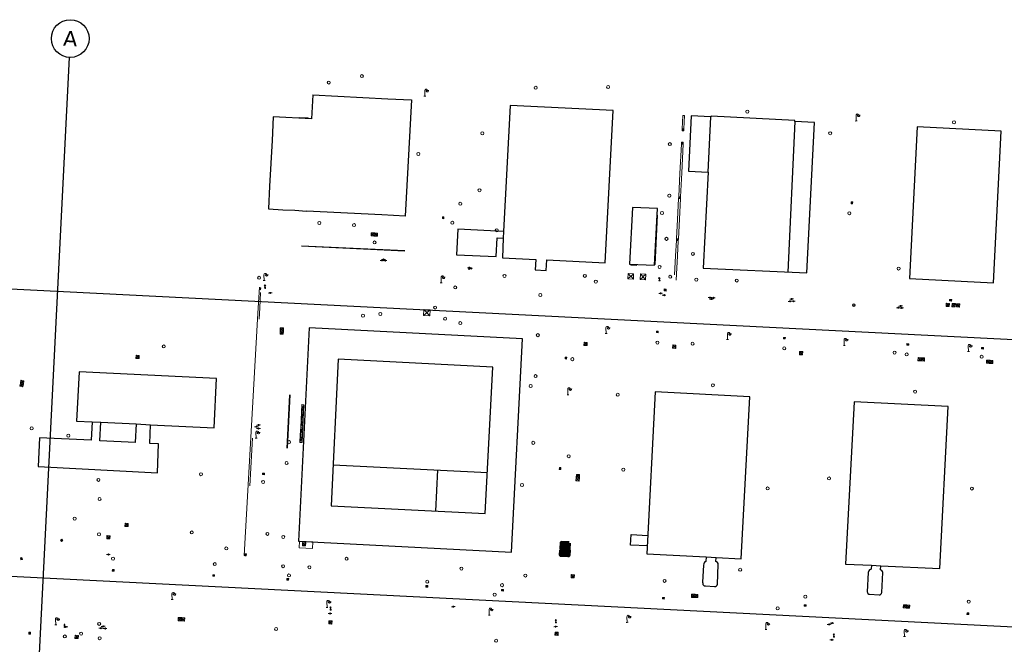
# Model space of a CAD drawing. Header units: millimetres. Extents: x 32690613 to 32694766, y 5342952 to 5344788.
# Tile 11 of 27: x 32692431 to 32692691, y 5344385 to 5344550. Entities that reach past the tile are written whole.
import ezdxf

# ---------------------------------------------------------------- set-up
doc = ezdxf.new("R2010")
doc.units = ezdxf.units.MM
doc.layers.get('Defpoints').update_dxf_attribs({"color": 11})
for name, color, linetype, lineweight in [('Ein-Beleuchtung_Mast', 252, 'Continuous', 18), ('Ent-Entwässerungskasten', 140, 'Continuous', 5), ('Ent-Kastenrinne', 140, 'Continuous', 5), ('Ent-Muldenrinne', 140, 'Continuous', 9), ('Ent-Straßeneinlauf', 150, 'Continuous', 5), ('Ver-Deckel_BW', 181, 'Continuous', 9), ('Ver-Deckel_BW_FK', 152, 'Continuous', 9), ('Ver-Deckel_ELT', 20, 'Continuous', 5), ('Ver-Deckel_FK', 112, 'Continuous', 9), ('Ver-Deckel_Schmutz', 30, 'Continuous', 9), ('Ver-Deckel_Sicker', 150, 'Continuous', 9), ('Ver-Deckel_Unbekannt', 80, 'Continuous', 9), ('Ver-Gas_Station', 50, 'Continuous', 9), ('Ver-Hydrant_Oberflur', 170, 'Continuous', 13), ('Ver-Hydrant_Unterflur', 140, 'Continuous', 13), ('Ver-Schacht_Unbekannt', 12, 'Continuous', 80)]:
    doc.layers.add(name, color=color, linetype=linetype, lineweight=lineweight)
doc.styles.add('Verdana', font='verdana.ttf')

# ---------------------------------------------------------------- blocks, each defined once
blk = doc.blocks.new('Schachtdeckel_ELT')
at = {"layer": 'Ver-Deckel_ELT'}
for p, q in [((-2.24, 0.61), (-2.16, 1.45)), ((-2.24, 0.61), (-1.32, 1.38)), ((-1.39, 0.53), (-2.24, 0.61)), ((-2.16, 1.45), (-1.32, 1.38)), ((-2.16, 1.45), (-1.39, 0.53)), ((-1.32, 1.38), (-1.39, 0.53))]:
    blk.add_line(p, q, dxfattribs=at)
blk = doc.blocks.new('Oberflurhydrant')
at = {"layer": 'Ver-Hydrant_Oberflur'}
for p, q in [((0, 0.8), (-0.2, 0.48)), ((0, 0.48), (-0.2, 0.48)), ((0, 0.8), (0.2, 0.48)), ((0, 0.15), (0, 0.48)), ((0, 0.48), (0.2, 0.48))]:
    blk.add_line(p, q, dxfattribs=at)
blk.add_circle((0, 0), 0.15, dxfattribs=at)
blk = doc.blocks.new('Wasserschieber')
at = {"layer": 'Ver-Hydrant_Unterflur'}
for p, q in [((-0.15, 0), (-0.5, 0)), ((0.15, 0), (0.5, 0))]:
    blk.add_line(p, q, dxfattribs=at).dxf.unprotected_set("ltscale", 0)
blk.add_circle((0, 0), 0.15, dxfattribs=at).dxf.unprotected_set("ltscale", 0)
blk = doc.blocks.new('Unterflurhydrant')
at = {"layer": 'Ver-Hydrant_Unterflur', "color": 140, "lineweight": 13, "true_color": 0x00bfff}
for q in [(-0.35, 0), (0.35, 0)]:
    blk.add_line((0, 0), q, dxfattribs=at)
blk.add_circle((0, 0), 0.349, dxfattribs=at)
blk = doc.blocks.new('Gully Mitte')
at = {"layer": 'Ent-Straßeneinlauf', "lineweight": 5}
for p, q in [((-0.25, 0.2), (-0.25, -0.2)), ((0.25, 0.2), (-0.25, 0.2)), ((-0.12, 0.2), (-0.12, -0.2)), ((0, 0.2), (0, -0.2)), ((0.12, -0.2), (0.12, 0.2)), ((0.25, -0.2), (0.25, 0.2)), ((-0.25, -0.2), (0.25, -0.2))]:
    blk.add_line(p, q, dxfattribs=at)
blk = doc.blocks.new('Gully Rand')
at = {"layer": 'Ent-Straßeneinlauf'}
blk.add_blockref('Gully Mitte', (0, -0.2), dxfattribs=at)
blk = doc.blocks.new('A$C78070446')
for p, q in [((4469733.77, 5343068.96), (4469667.48, 5342330.09)), ((4469505.56, 5343027.12), (4470255.14, 5342959.86)), ((4469498.77, 5342951.42), (4470248.35, 5342884.17))]:
    blk.add_line(p, q)
blk.add_circle((4469734.22, 5343073.94), 5)
at = {"insert": (4469734.22, 5343073.94), "char_height": 4, "attachment_point": 5, "rotation": 354.86, "line_spacing_factor": 0.252012, "style": 'Verdana'}
blk.add_mtext('A', dxfattribs=at)
blk = doc.blocks.new('Lampe')
at = {"layer": 'Ein-Beleuchtung_Mast', "lineweight": 5}
for p, q in [((0, 0), (-0.25, 0)), ((0, 1.5), (0, 0)), ((0, 0), (0.25, 0)), ((0.7, 1.5), (0.3, 1.5)), ((0.7, 1.5), (1.1, 1.5))]:
    blk.add_line(p, q, dxfattribs=at)
at = {"layer": 'Ein-Beleuchtung_Mast', "lineweight": 5, "flags": 128}
for points in [[(0.7, 1.5, 0.414214), (0.35, 1.85, 0.414214), (0, 1.5)], [(0.35, 1.5, 0.414214), (0.7, 1.15, 0.414214), (1.05, 1.5)]]:
    blk.add_lwpolyline(points, format="xyb", dxfattribs=at)

msp = doc.modelspace()

# ---------------------------------------------------------------- linework, layer by layer
at = {"layer": 'Defpoints', "transparency": 33554687}
for p, q in [((32692508.25, 5344530.09), (32692528.14, 5344529.1)), ((32692612.98, 5344509.63), (32692613.73, 5344524.29)), ((32692635.96, 5344523.05), (32692634.08, 5344483.17)), ((32692503.5, 5344499.54), (32692506.62, 5344499.33)), ((32692526.53, 5344498.35), (32692506.62, 5344499.33)), ((32692592.91, 5344500.31), (32692592.14, 5344485.29)), ((32692599.54, 5344499.97), (32692592.91, 5344500.31)), ((32692598.77, 5344484.95), (32692599.54, 5344499.97)), ((32692526.53, 5344498.35), (32692526.52, 5344498.31)), ((32692558.81, 5344493.88), (32692558.7, 5344492.11)), ((32692592.14, 5344485.29), (32692598.77, 5344484.95)), ((32692449.85, 5344443.5), (32692452.15, 5344443.39)), ((32692461.49, 5344442.9), (32692465.3, 5344442.71)), ((32692513.63, 5344432.07), (32692554.5, 5344430.06)), ((32692541.29, 5344430.71), (32692540.75, 5344419.82)), ((32692612.42, 5344407.66), (32692615.07, 5344407.53)), ((32692656.22, 5344405.45), (32692658.68, 5344405.33))]:
    msp.add_line(p, q, dxfattribs=at).dxf.unprotected_set("ltscale", 0)
for points in [[(32692508.25, 5344530.09), (32692507.91, 5344523.76), (32692507.91, 5344523.76), (32692497.78, 5344524.3), (32692497.46, 5344518.01), (32692496.83, 5344505.94), (32692496.52, 5344499.89), (32692500.31, 5344499.69), (32692503.5, 5344499.54)], [(32692528.14, 5344529.1), (32692534.42, 5344528.77), (32692532.77, 5344497.99), (32692526.52, 5344498.31)], [(32692553.94, 5344419.17), (32692555.94, 5344457.98), (32692515, 5344460.08), (32692513.09, 5344421.19), (32692553.94, 5344419.17)], [(32692596.88, 5344410.57), (32692592.38, 5344410.79), (32692592.56, 5344413.6)], [(32692592.56, 5344413.6), (32692597.02, 5344413.37)]]:
    msp.add_lwpolyline(points, dxfattribs=at).dxf.unprotected_set("ltscale", 0)
msp.add_lwpolyline([(32692570.12, 5344483.6), (32692570.28, 5344486.4), (32692585.67, 5344485.57), (32692587.83, 5344525.94), (32692560.55, 5344527.34), (32692558.81, 5344493.88), (32692546.7, 5344494.55), (32692546.33, 5344487.77), (32692556.84, 5344487.29), (32692557.09, 5344492.19), (32692558.7, 5344492.11), (32692558.47, 5344486.97), (32692567.33, 5344486.53), (32692567.18, 5344483.76)], close=True, dxfattribs=at).dxf.unprotected_set("ltscale", 0)
at = {"layer": 'Defpoints', "transparency": 33554687, "flags": 128}
for points in [[(32692608.52, 5344524.56), (32692607.79, 5344509.9), (32692612.98, 5344509.63), (32692611.67, 5344484.23), (32692639.08, 5344482.94), (32692641.19, 5344522.78), (32692635.96, 5344523.05), (32692635.97, 5344523.31), (32692613.74, 5344524.46), (32692613.73, 5344524.29)], [(32692668.37, 5344521.67), (32692666.32, 5344481.42), (32692688.58, 5344480.28), (32692690.63, 5344520.52)], [(32692560.93, 5344408.97), (32692563.84, 5344465.49), (32692507.32, 5344468.38), (32692504.52, 5344411.85)], [(32692482.1, 5344441.84), (32692482.77, 5344454.95), (32692446.35, 5344456.76), (32692445.71, 5344443.69), (32692449.85, 5344443.5), (32692449.58, 5344438.6), (32692435.84, 5344439.27), (32692435.51, 5344431.63), (32692467.11, 5344429.99), (32692467.44, 5344437.65), (32692465.07, 5344437.77), (32692465.3, 5344442.71)], [(32692598.98, 5344451.42), (32692596.77, 5344408.45), (32692612.42, 5344407.66), (32692612.36, 5344406.5), (32692612.1, 5344406.36), (32692611.92, 5344406.14), (32692611.82, 5344405.86), (32692611.71, 5344405.5), (32692611.49, 5344400.98), (32692611.56, 5344400.68), (32692611.61, 5344400.41), (32692611.75, 5344400.18), (32692611.97, 5344400.03), (32692612.24, 5344399.97), (32692614.63, 5344399.85), (32692614.91, 5344399.88), (32692615.15, 5344400), (32692615.34, 5344400.21), (32692615.44, 5344400.47), (32692615.66, 5344405.7), (32692615.6, 5344405.97), (32692615.45, 5344406.21), (32692615.23, 5344406.36), (32692615.02, 5344406.46), (32692615.07, 5344407.53), (32692621.76, 5344407.19), (32692623.98, 5344450.13)], [(32692651.62, 5344448.77), (32692649.4, 5344405.78), (32692656.22, 5344405.45), (32692656.17, 5344404.41), (32692655.95, 5344404.35), (32692655.71, 5344404.22), (32692655.54, 5344404.02), (32692655.44, 5344403.78), (32692655.38, 5344403.52), (32692655.13, 5344398.46), (32692655.16, 5344398.21), (32692655.29, 5344398), (32692655.5, 5344397.84), (32692655.75, 5344397.78), (32692658.28, 5344397.63), (32692658.53, 5344397.67), (32692658.74, 5344397.79), (32692658.89, 5344397.99), (32692658.92, 5344398.11), (32692658.96, 5344398.23), (32692659.23, 5344403.56), (32692659.16, 5344403.82), (32692659.01, 5344404.05), (32692658.78, 5344404.2), (32692658.62, 5344404.26), (32692658.68, 5344405.33), (32692674.35, 5344404.57), (32692676.58, 5344447.51)], [(32692452.15, 5344443.39), (32692461.49, 5344442.9), (32692461.21, 5344438.02), (32692451.88, 5344438.47)]]:
    msp.add_lwpolyline(points, close=True, dxfattribs=at).dxf.unprotected_set("ltscale", 0)
at = {"layer": 'Ent-Entwässerungskasten', "transparency": 33554687}
for points in [[(32692598.91, 5344485.16), (32692598.75, 5344485.17), (32692599.4, 5344498.28), (32692599.56, 5344498.27)], [(32692594.03, 5344484.94), (32692592.52, 5344485.02), (32692592.53, 5344485.17), (32692594.03, 5344485.09)]]:
    msp.add_lwpolyline(points, close=True, dxfattribs=at).dxf.unprotected_set("ltscale", 0)
at = {"layer": 'Ent-Kastenrinne', "transparency": 33554687}
for p, q in [((32692532.62, 5344488.73), (32692505.23, 5344489.99)), ((32692505.24, 5344490.15), (32692532.63, 5344488.88)), ((32692501.4, 5344436.49), (32692502.1, 5344450.6)), ((32692501.55, 5344436.48), (32692502.25, 5344450.6))]:
    msp.add_line(p, q, dxfattribs=at).dxf.unprotected_set("ltscale", 0)
msp.add_lwpolyline([(32692507.07, 5344523.87), (32692504.66, 5344524), (32692504.66, 5344524.12), (32692507.08, 5344524)], close=True, dxfattribs=at).dxf.unprotected_set("ltscale", 0)
at = {"layer": 'Ent-Muldenrinne', "transparency": 33554687}
for p, q in [((32692606.73, 5344524.62), (32692606.29, 5344524.65)), ((32692490.12, 5344408.05), (32692493.64, 5344470.72)), ((32692492.3, 5344439.17), (32692491.61, 5344426.48)), ((32692490.62, 5344408.02), (32692490.12, 5344408.05))]:
    msp.add_line(p, q, dxfattribs=at).dxf.unprotected_set("ltscale", 0)
for points in [[(32692606.29, 5344524.65), (32692606.11, 5344521.1)], [(32692606.73, 5344524.62), (32692606.56, 5344521.09)], [(32692605.89, 5344517.09), (32692605.48, 5344509.26), (32692605.18, 5344503.18)], [(32692606.37, 5344517.07), (32692606.01, 5344509.42), (32692605.67, 5344503.14)], [(32692605.14, 5344502.68), (32692604.85, 5344497.13), (32692604.61, 5344492.02)], [(32692605.63, 5344502.64), (32692605.36, 5344497.14), (32692605.1, 5344491.97)], [(32692604.56, 5344491.52), (32692604.33, 5344487.43), (32692604.06, 5344482.41)], [(32692605.05, 5344491.47), (32692604.83, 5344487.42), (32692604.48, 5344481.02)], [(32692494.16, 5344479.14), (32692493.81, 5344473.69), (32692493.64, 5344470.72)], [(32692494.44, 5344477.76), (32692494.2, 5344473.65), (32692494.05, 5344470.66)]]:
    msp.add_lwpolyline(points, dxfattribs=at).dxf.unprotected_set("ltscale", 0)
at = {"layer": 'Ent-Straßeneinlauf', "transparency": 33554687}
for points in [[(32692606.08, 5344521.1), (32692606.57, 5344521.09), (32692606.56, 5344520.59), (32692606.07, 5344520.6)], [(32692605.91, 5344517.59), (32692606.4, 5344517.57), (32692606.38, 5344517.07), (32692605.89, 5344517.09)], [(32692605.18, 5344503.18), (32692605.67, 5344503.14), (32692605.63, 5344502.64), (32692605.14, 5344502.68)], [(32692604.61, 5344492.02), (32692605.1, 5344491.97), (32692605.05, 5344491.47), (32692604.56, 5344491.52)], [(32692494.22, 5344478.99), (32692494.18, 5344478.51), (32692494.43, 5344478.49), (32692494.47, 5344478.97)], [(32692601.89, 5344478.65), (32692601.85, 5344478.12), (32692601.31, 5344478.16), (32692601.35, 5344478.69)]]:
    msp.add_lwpolyline(points, close=True, dxfattribs=at).dxf.unprotected_set("ltscale", 0)
for points in [[(32692606.22, 5344520.7), (32692606.41, 5344520.7)], [(32692606.23, 5344520.99), (32692606.42, 5344520.98)], [(32692606.23, 5344520.84), (32692606.42, 5344520.84)], [(32692606.04, 5344517.19), (32692606.23, 5344517.18)], [(32692606.05, 5344517.33), (32692606.24, 5344517.32)], [(32692606.06, 5344517.48), (32692606.25, 5344517.47)], [(32692605.3, 5344502.77), (32692605.49, 5344502.75)], [(32692605.31, 5344502.91), (32692605.5, 5344502.9)], [(32692605.32, 5344503.06), (32692605.51, 5344503.04)], [(32692604.72, 5344491.61), (32692604.91, 5344491.59)], [(32692604.74, 5344491.75), (32692604.93, 5344491.74)], [(32692604.75, 5344491.9), (32692604.94, 5344491.88)], [(32692494.24, 5344478.61), (32692494.39, 5344478.59)], [(32692494.25, 5344478.75), (32692494.4, 5344478.73)], [(32692494.27, 5344478.88), (32692494.41, 5344478.87)], [(32692601.45, 5344478.52), (32692601.44, 5344478.31)], [(32692601.61, 5344478.51), (32692601.59, 5344478.3)], [(32692601.77, 5344478.5), (32692601.75, 5344478.29)]]:
    msp.add_lwpolyline(points, dxfattribs=at).dxf.unprotected_set("ltscale", 0)
at = {"layer": 'Ver-Deckel_BW', "transparency": 33554687, "flags": 128}
msp.add_lwpolyline([(32692537.62, 5344471.67), (32692539.23, 5344471.59), (32692539.32, 5344473.14), (32692537.7, 5344473.22), (32692537.62, 5344471.67), (32692539.32, 5344473.14), (32692539.23, 5344471.59), (32692537.7, 5344473.22)], dxfattribs=at).dxf.unprotected_set("ltscale", 0)
at = {"layer": 'Ver-Deckel_BW_FK', "transparency": 33554687}
msp.add_circle((32692631.38, 5344394.05), 0.4, dxfattribs=at).dxf.unprotected_set("ltscale", 0)
at = {"layer": 'Ver-Deckel_ELT', "transparency": 33554687}
for p, q in [((32692592.41, 5344481.96), (32692591.73, 5344481.34)), ((32692591.79, 5344482.78), (32692592.42, 5344482.1)), ((32692592.55, 5344481.96), (32692593.17, 5344481.28)), ((32692593.23, 5344482.72), (32692592.56, 5344482.1)), ((32692595.66, 5344481.83), (32692594.98, 5344481.22)), ((32692595.05, 5344482.66), (32692595.67, 5344481.98)), ((32692595.8, 5344481.83), (32692596.42, 5344481.14)), ((32692596.49, 5344482.58), (32692595.81, 5344481.97))]:
    msp.add_line(p, q, dxfattribs=at).dxf.unprotected_set("ltscale", 0)
for points in [[(32692593.17, 5344481.28), (32692591.73, 5344481.34), (32692591.79, 5344482.78), (32692593.23, 5344482.72)], [(32692594.98, 5344481.22), (32692595.05, 5344482.66), (32692596.49, 5344482.58), (32692596.42, 5344481.14)]]:
    msp.add_lwpolyline(points, close=True, dxfattribs=at).dxf.unprotected_set("ltscale", 0)
at = {"layer": 'Ver-Deckel_ELT', "transparency": 33554687, "flags": 128}
for points in [[(32692676.89, 5344475.92), (32692676.87, 5344475.52), (32692677.47, 5344475.49), (32692677.49, 5344475.89), (32692676.89, 5344475.92), (32692677.47, 5344475.49), (32692676.87, 5344475.52), (32692677.49, 5344475.89)], [(32692499.66, 5344468.41), (32692500.51, 5344468.37), (32692500.47, 5344467.52), (32692499.62, 5344467.56), (32692499.66, 5344468.41), (32692500.47, 5344467.52), (32692500.51, 5344468.37), (32692499.62, 5344467.56), (32692499.58, 5344466.71), (32692500.43, 5344466.67), (32692500.47, 5344467.52), (32692499.58, 5344466.71), (32692500.43, 5344466.67), (32692499.62, 5344467.56)], [(32692580.11, 5344464.56), (32692580.07, 5344463.71), (32692580.92, 5344463.67), (32692580.96, 5344464.52), (32692580.11, 5344464.56), (32692580.92, 5344463.67), (32692580.07, 5344463.71), (32692580.96, 5344464.52)], [(32692603.59, 5344463.84), (32692603.55, 5344462.99), (32692604.39, 5344462.95), (32692604.43, 5344463.8), (32692603.59, 5344463.84), (32692604.39, 5344462.95), (32692603.55, 5344462.99), (32692604.43, 5344463.8)], [(32692637.19, 5344462.11), (32692637.15, 5344461.26), (32692637.99, 5344461.22), (32692638.04, 5344462.07), (32692637.19, 5344462.11), (32692637.99, 5344461.22), (32692637.15, 5344461.26), (32692638.04, 5344462.07)], [(32692668.6, 5344460.49), (32692668.56, 5344459.64), (32692669.41, 5344459.6), (32692669.45, 5344460.45), (32692668.6, 5344460.49), (32692669.41, 5344459.6), (32692668.56, 5344459.64), (32692669.45, 5344460.45), (32692670.3, 5344460.41), (32692670.26, 5344459.56), (32692669.41, 5344459.6), (32692670.3, 5344460.41), (32692670.26, 5344459.56), (32692669.45, 5344460.45)], [(32692686.73, 5344459.84), (32692686.68, 5344458.99), (32692687.53, 5344458.95), (32692687.58, 5344459.8), (32692686.73, 5344459.84), (32692687.53, 5344458.95), (32692686.68, 5344458.99), (32692687.58, 5344459.8), (32692688.42, 5344459.76), (32692688.38, 5344458.91), (32692687.53, 5344458.95), (32692688.42, 5344459.76), (32692688.38, 5344458.91), (32692687.58, 5344459.8)], [(32692578.02, 5344428.69), (32692577.96, 5344427.84), (32692578.81, 5344427.79), (32692578.87, 5344428.63), (32692577.96, 5344427.84), (32692578.81, 5344427.79), (32692578.02, 5344428.69)], [(32692458.49, 5344415.74), (32692459.34, 5344415.7), (32692459.38, 5344416.54), (32692458.53, 5344416.59), (32692458.49, 5344415.74), (32692459.38, 5344416.54), (32692459.34, 5344415.7), (32692458.53, 5344416.59)], [(32692453.67, 5344412.47), (32692454.52, 5344412.43), (32692454.57, 5344413.28), (32692453.72, 5344413.32), (32692453.67, 5344412.47), (32692454.57, 5344413.28), (32692454.52, 5344412.43), (32692453.72, 5344413.32)], [(32692505.56, 5344411.48), (32692505.51, 5344410.63), (32692506.36, 5344410.59), (32692506.41, 5344411.44), (32692505.56, 5344411.48), (32692506.36, 5344410.59), (32692506.41, 5344411.44), (32692505.51, 5344410.63)], [(32692576.66, 5344402.17), (32692577.51, 5344402.12), (32692577.56, 5344402.96), (32692576.72, 5344403.02), (32692576.66, 5344402.17), (32692577.56, 5344402.96), (32692577.51, 5344402.12), (32692576.72, 5344403.02)], [(32692610.25, 5344396.88), (32692610.29, 5344397.73), (32692609.45, 5344397.77), (32692609.4, 5344396.92), (32692610.25, 5344396.88), (32692609.45, 5344397.77), (32692610.29, 5344397.73), (32692609.4, 5344396.92), (32692608.55, 5344396.96), (32692608.6, 5344397.81), (32692609.45, 5344397.77), (32692608.55, 5344396.96), (32692609.4, 5344396.92), (32692608.6, 5344397.81)], [(32692664.65, 5344394.15), (32692664.69, 5344395), (32692665.54, 5344394.96), (32692665.5, 5344394.11), (32692664.65, 5344394.15), (32692665.54, 5344394.96), (32692664.69, 5344395), (32692665.5, 5344394.11), (32692666.35, 5344394.07), (32692666.39, 5344394.92), (32692665.54, 5344394.96), (32692666.35, 5344394.07), (32692665.5, 5344394.11), (32692666.39, 5344394.92)], [(32692472.65, 5344391.62), (32692472.61, 5344390.77), (32692473.46, 5344390.73), (32692473.5, 5344391.58), (32692472.65, 5344391.62), (32692473.46, 5344390.73), (32692472.61, 5344390.77), (32692473.5, 5344391.58), (32692474.35, 5344391.54), (32692474.31, 5344390.69), (32692473.46, 5344390.73), (32692474.35, 5344391.54), (32692474.31, 5344390.69), (32692473.5, 5344391.58)], [(32692512.52, 5344390.76), (32692512.48, 5344389.91), (32692513.33, 5344389.87), (32692513.37, 5344390.72), (32692512.52, 5344390.76), (32692513.33, 5344389.87), (32692512.48, 5344389.91), (32692513.37, 5344390.72)], [(32692572.4, 5344386.91), (32692573.25, 5344386.87), (32692573.29, 5344387.72), (32692572.44, 5344387.76), (32692572.4, 5344386.91), (32692573.29, 5344387.72), (32692573.25, 5344386.87), (32692572.44, 5344387.76)], [(32692445.28, 5344386.07), (32692446.13, 5344386.02), (32692446.17, 5344386.87), (32692445.33, 5344386.92), (32692445.28, 5344386.07), (32692446.17, 5344386.87), (32692446.13, 5344386.02), (32692445.33, 5344386.92)]]:
    msp.add_lwpolyline(points, dxfattribs=at).dxf.unprotected_set("ltscale", 0)
at = {"layer": 'Ver-Deckel_ELT', "transparency": 33554687}
for centre in [(32692592.48, 5344482.03), (32692595.74, 5344481.9)]:
    msp.add_circle(centre, 0.1, dxfattribs=at).dxf.unprotected_set("ltscale", 0)
at = {"layer": 'Ver-Deckel_FK', "transparency": 33554687}
msp.add_circle((32692451.65, 5344413.67), 0.4, dxfattribs=at).dxf.unprotected_set("ltscale", 0)
at = {"layer": 'Ver-Deckel_Schmutz', "transparency": 33554687}
for centre in [(32692547.33, 5344501.25), (32692608.94, 5344487.98), (32692663.44, 5344484.09), (32692580.32, 5344482.15), (32692609.86, 5344481.15), (32692620.56, 5344480.92), (32692546, 5344479.08), (32692568.54, 5344477.08), (32692567.87, 5344466.44), (32692608.86, 5344464.18), (32692567.27, 5344455.6), (32692614.23, 5344453.16), (32692667.8, 5344451.48), (32692566.67, 5344437.91), (32692501.31, 5344432.55), (32692478.64, 5344429.59), (32692500.43, 5344412.96), (32692500.4, 5344405.21), (32692564.56, 5344402.74), (32692451.68, 5344389.92), (32692498.55, 5344388.56), (32692442.59, 5344386.6), (32692451.81, 5344386.14), (32692556.82, 5344385.48)]:
    msp.add_circle(centre, 0.4, dxfattribs=at).dxf.unprotected_set("ltscale", 0)
at = {"layer": 'Ver-Deckel_Sicker', "transparency": 33554687}
for centre in [(32692512.49, 5344533.38), (32692521.26, 5344535.1), (32692567.3, 5344532), (32692586.48, 5344532.19), (32692623.36, 5344525.67), (32692678.1, 5344522.84), (32692602.83, 5344517.07), (32692536.22, 5344514.46), (32692602.69, 5344503.4), (32692602.71, 5344503.41), (32692600.77, 5344498.8), (32692650.38, 5344498.75), (32692510, 5344496.18), (32692519.18, 5344495.61), (32692556.99, 5344494.23), (32692601.91, 5344491.95), (32692601.97, 5344491.97), (32692600.1, 5344484.52), (32692494.05, 5344481.64), (32692602.93, 5344481.92), (32692521.56, 5344471.59), (32692526.15, 5344472.06), (32692543.31, 5344470.81), (32692547.34, 5344469.64), (32692468.79, 5344463.46), (32692565.97, 5344452.96), (32692433.81, 5344441.74), (32692501.98, 5344438.1), (32692590.51, 5344430.81), (32692495.1, 5344427.53), (32692563.68, 5344426.73), (32692645, 5344428.48), (32692628.74, 5344425.83), (32692682.84, 5344425.79), (32692451.78, 5344423.01), (32692485.35, 5344409.91), (32692482.3, 5344405.77), (32692517.2, 5344407.18), (32692547.63, 5344404.58), (32692621.46, 5344404.29), (32692601.43, 5344401.33), (32692638.73, 5344397.14), (32692682.01, 5344395.82)]:
    msp.add_circle(centre, 0.4, dxfattribs=at).dxf.unprotected_set("ltscale", 0)
at = {"layer": 'Ver-Deckel_Unbekannt', "transparency": 33554687, "flags": 128}
msp.add_lwpolyline([(32692504.69, 5344410.11), (32692508.17, 5344409.94), (32692508.26, 5344411.66), (32692504.77, 5344411.84), (32692504.69, 5344410.11)], dxfattribs=at).dxf.unprotected_set("ltscale", 0)
at = {"layer": 'Ver-Deckel_Unbekannt', "transparency": 33554687}
for centre in [(32692553.17, 5344519.93), (32692645.3, 5344519.93), (32692552.42, 5344504.83), (32692545.24, 5344496.23), (32692524.62, 5344491.02), (32692559.04, 5344482.12), (32692583.23, 5344480.62), (32692540.67, 5344473.76), (32692599.56, 5344464.46), (32692633.12, 5344462.95), (32692577.01, 5344460.08), (32692662.36, 5344461.81), (32692665.57, 5344461.32), (32692685.41, 5344460.72), (32692589.04, 5344450.67), (32692443.53, 5344439.79), (32692576.05, 5344434.37), (32692451.5, 5344428.08), (32692445.18, 5344417.82), (32692476.22, 5344414.17), (32692496.25, 5344413.77), (32692455.36, 5344407.22), (32692501.96, 5344402.77), (32692507.37, 5344404.92), (32692538.57, 5344401.11), (32692558.38, 5344400.19), (32692556.42, 5344397.69), (32692446.91, 5344387.34)]:
    msp.add_circle(centre, 0.4, dxfattribs=at).dxf.unprotected_set("ltscale", 0)
at = {"layer": 'Ver-Gas_Station', "transparency": 33554687}
for points in [[(32692504.86, 5344438.04), (32692505.51, 5344440.01), (32692505.06, 5344442.04), (32692505.71, 5344444.01), (32692505.26, 5344446.03), (32692505.91, 5344448)], [(32692505.36, 5344448.03), (32692505.81, 5344446.01), (32692505.16, 5344444.04), (32692505.61, 5344442.01), (32692504.96, 5344440.04), (32692505.41, 5344438.02)]]:
    msp.add_lwpolyline(points, dxfattribs=at).dxf.unprotected_set("ltscale", 0)
for points in [[(32692505.36, 5344448.03), (32692505.91, 5344448), (32692505.81, 5344446.01), (32692505.26, 5344446.03)], [(32692505.26, 5344446.03), (32692505.81, 5344446.01), (32692505.71, 5344444.01), (32692505.16, 5344444.04)], [(32692505.06, 5344442.04), (32692505.61, 5344442.01), (32692505.51, 5344440.01), (32692504.96, 5344440.04)], [(32692505.16, 5344444.04), (32692505.71, 5344444.01), (32692505.61, 5344442.01), (32692505.06, 5344442.04)], [(32692504.96, 5344440.04), (32692505.51, 5344440.01), (32692505.41, 5344438.02), (32692504.86, 5344438.04)]]:
    msp.add_lwpolyline(points, close=True, dxfattribs=at).dxf.unprotected_set("ltscale", 0)
at = {"layer": 'Ver-Schacht_Unbekannt', "transparency": 33554687}
for points in [[(32692576.19, 5344411.28), (32692574.15, 5344411.4), (32692574.06, 5344409.96), (32692576.1, 5344409.84)], [(32692574.05, 5344409.58), (32692576.09, 5344409.46), (32692576, 5344408.01), (32692573.97, 5344408.13)]]:
    msp.add_lwpolyline(points, close=True, dxfattribs=at).dxf.unprotected_set("ltscale", 0)
for points in [[(32692576.19, 5344411.28), (32692574.06, 5344409.96)], [(32692574.15, 5344411.4), (32692576.1, 5344409.84)], [(32692576.09, 5344409.46), (32692573.97, 5344408.13)], [(32692574.05, 5344409.58), (32692576, 5344408.01)]]:
    msp.add_lwpolyline(points, dxfattribs=at).dxf.unprotected_set("ltscale", 0)

# ---------------------------------------------------------------- block references
at = {"layer": 'Defpoints', "transparency": 33554687, "rotation": 2.237485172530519}
msp.add_blockref('A$C78070446', (28434719.52, -168960.66), dxfattribs=at).dxf.unprotected_set("ltscale", 0)
at = {"layer": 'Ein-Beleuchtung_Mast', "transparency": 33554687, "rotation": 2.237485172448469}
for p in [(32692537.96, 5344529.75), (32692652.21, 5344523.2), (32692495.38, 5344480.94), (32692542.29, 5344480.28), (32692585.96, 5344466.87), (32692618.13, 5344465.28), (32692649.05, 5344463.73), (32692681.92, 5344462.1), (32692575.85, 5344450.64), (32692493.25, 5344439.13), (32692470.99, 5344396.37), (32692512.04, 5344394.28), (32692555.02, 5344392.24), (32692440.18, 5344389.69), (32692591.54, 5344390.34), (32692628.29, 5344388.44), (32692664.97, 5344386.58)]:
    msp.add_blockref('Lampe', p, dxfattribs=at).dxf.unprotected_set("ltscale", 0)
at = {"layer": 'Ent-Straßeneinlauf', "transparency": 33554687}
for name, p, rotation in [('Gully Mitte', (32692651.06, 5344501.52), 266.9783666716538), ('Gully Mitte', (32692542.8, 5344497.57), 86.51079169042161), ('Gully Rand', (32692599.51, 5344467.11), 177.0221100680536), ('Gully Rand', (32692633.16, 5344465.45), 177.1188072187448), ('Gully Rand', (32692665.85, 5344463.78), 177.1188072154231), ('Gully Rand', (32692685.63, 5344462.78), 177.1188072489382), ('Gully Rand', (32692575.51, 5344460.36), 267.0221100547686), ('Gully Rand', (32692495.19, 5344429.47), 177.2947930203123), ('Gully Rand', (32692573.97, 5344431.08), 267.0221100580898), ('Gully Rand', (32692441.94, 5344412.19), 296.2910202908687), ('Gully Rand', (32692490.25, 5344408.24), 86.92042750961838), ('Gully Rand', (32692430.9, 5344407.16), 106.320776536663), ('Gully Rand', (32692455.42, 5344404.33), 357.1633893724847), ('Gully Rand', (32692482.02, 5344402.95), 357.1633893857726), ('Gully Rand', (32692501.64, 5344401.94), 357.1633893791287), ('Gully Rand', (32692538.49, 5344400.08), 356.8761362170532), ('Gully Rand', (32692558.54, 5344399.05), 356.8761362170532), ('Gully Rand', (32692601.14, 5344396.92), 357.1332426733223), ('Gully Rand', (32692638.67, 5344395.01), 357.8636046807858), ('Gully Rand', (32692681.8, 5344392.83), 357.8636046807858), ('Gully Rand', (32692433.09, 5344387.45), 89.08972646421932)]:
    msp.add_blockref(name, p, dxfattribs=dict(at, rotation=rotation)).dxf.unprotected_set("ltscale", 0)
at = {"layer": 'Ver-Deckel_ELT', "transparency": 33554687}
for p, rotation in [((32692525.96, 5344492.2), 2.237485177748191), ((32692524.07, 5344491.27), 272.2374851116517), ((32692675.53, 5344472.66), 272.2374851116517), ((32692677.09, 5344472.58), 272.2374851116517), ((32692678.27, 5344472.51), 272.2374851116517), ((32692460.94, 5344458.88), 272.2374851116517), ((32692577.51, 5344427.29), 271.0682557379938)]:
    msp.add_blockref('Schachtdeckel_ELT', p, dxfattribs=dict(at, rotation=rotation)).dxf.unprotected_set("ltscale", 0)
at = {"layer": 'Ver-Deckel_ELT', "transparency": 33554687, "xscale": 0.9529411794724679, "yscale": 0.9529411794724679, "zscale": 0.9529411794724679, "rotation": 263.7704576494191}
for p in [(32692430, 5344451.64), (32692430.16, 5344452.43)]:
    msp.add_blockref('Schachtdeckel_ELT', p, dxfattribs=at).dxf.unprotected_set("ltscale", 0)
at = {"layer": 'Ver-Hydrant_Oberflur', "transparency": 33554687}
for p, rotation in [((32692549.68, 5344484), 284.2404499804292), ((32692549.68, 5344484), 284.2404499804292), ((32692600.08, 5344480.96), 2.237485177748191), ((32692600.08, 5344480.96), 2.237485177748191), ((32692495.61, 5344479), 2.237485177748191), ((32692495.61, 5344479), 2.237485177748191), ((32692512.99, 5344393.69), 2.237485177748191), ((32692512.99, 5344393.69), 2.237485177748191), ((32692442.53, 5344389.13), 2.237485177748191), ((32692442.53, 5344389.13), 2.237485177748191), ((32692572.66, 5344390.34), 2.237485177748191), ((32692572.66, 5344390.34), 2.237485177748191), ((32692646.3, 5344386.52), 2.237485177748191), ((32692646.3, 5344386.52), 2.237485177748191)]:
    msp.add_blockref('Oberflurhydrant', p, dxfattribs=dict(at, rotation=rotation)).dxf.unprotected_set("ltscale", 0)
at = {"layer": 'Ver-Hydrant_Unterflur', "transparency": 33554687, "rotation": 2.237485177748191}
for name, p in [('Wasserschieber', (32692526.59, 5344486.26)), ('Wasserschieber', (32692526.59, 5344486.26)), ('Wasserschieber', (32692527.03, 5344486.51)), ('Wasserschieber', (32692527.03, 5344486.51)), ('Wasserschieber', (32692527.4, 5344486.2)), ('Wasserschieber', (32692527.4, 5344486.2)), ('Wasserschieber', (32692549.72, 5344484.32)), ('Wasserschieber', (32692549.72, 5344484.32)), ('Wasserschieber', (32692496.97, 5344477.63)), ('Wasserschieber', (32692496.97, 5344477.63)), ('Wasserschieber', (32692600.39, 5344477.51)), ('Wasserschieber', (32692600.39, 5344477.51)), ('Wasserschieber', (32692601.3, 5344477.05)), ('Wasserschieber', (32692601.3, 5344477.05)), ('Wasserschieber', (32692613.45, 5344476.4)), ('Wasserschieber', (32692613.45, 5344476.4)), ('Wasserschieber', (32692613.86, 5344476.01)), ('Wasserschieber', (32692613.86, 5344476.01)), ('Wasserschieber', (32692614.37, 5344476.35)), ('Wasserschieber', (32692614.37, 5344476.35)), ('Wasserschieber', (32692635.09, 5344476.02)), ('Wasserschieber', (32692635.09, 5344476.02)), ('Wasserschieber', (32692634.68, 5344475.41)), ('Wasserschieber', (32692634.68, 5344475.41)), ('Wasserschieber', (32692635.56, 5344475.43)), ('Wasserschieber', (32692635.56, 5344475.43)), ('Unterflurhydrant', (32692651.56, 5344474.37)), ('Unterflurhydrant', (32692651.56, 5344474.37)), ('Wasserschieber', (32692663.35, 5344473.71)), ('Wasserschieber', (32692663.35, 5344473.71)), ('Wasserschieber', (32692663.98, 5344474.17)), ('Wasserschieber', (32692663.98, 5344474.17)), ('Wasserschieber', (32692664.26, 5344473.64)), ('Wasserschieber', (32692664.26, 5344473.64)), ('Wasserschieber', (32692493.34, 5344442.18)), ('Wasserschieber', (32692493.34, 5344442.18)), ('Wasserschieber', (32692493.92, 5344442.62)), ('Wasserschieber', (32692493.92, 5344442.62)), ('Wasserschieber', (32692493.88, 5344441.7)), ('Wasserschieber', (32692493.88, 5344441.7)), ('Wasserschieber', (32692454.12, 5344408.33)), ('Wasserschieber', (32692454.12, 5344408.33)), ('Wasserschieber', (32692512.84, 5344392.69)), ('Wasserschieber', (32692512.84, 5344392.69)), ('Wasserschieber', (32692545.48, 5344394.49)), ('Wasserschieber', (32692545.48, 5344394.49)), ('Wasserschieber', (32692645.04, 5344389.8)), ('Wasserschieber', (32692645.04, 5344389.8)), ('Wasserschieber', (32692645.79, 5344390.14)), ('Wasserschieber', (32692645.79, 5344390.14)), ('Wasserschieber', (32692442.89, 5344389.13)), ('Wasserschieber', (32692442.89, 5344389.13)), ('Wasserschieber', (32692452.13, 5344388.78)), ('Wasserschieber', (32692452.13, 5344388.78)), ('Wasserschieber', (32692452.74, 5344389.28)), ('Wasserschieber', (32692452.74, 5344389.28)), ('Wasserschieber', (32692453.23, 5344388.72)), ('Wasserschieber', (32692453.23, 5344388.72)), ('Wasserschieber', (32692572.57, 5344389.21)), ('Wasserschieber', (32692572.57, 5344389.21)), ('Wasserschieber', (32692645.71, 5344385.69)), ('Wasserschieber', (32692645.71, 5344385.69))]:
    msp.add_blockref(name, p, dxfattribs=at).dxf.unprotected_set("ltscale", 0)

doc.saveas('drawing.dxf')
